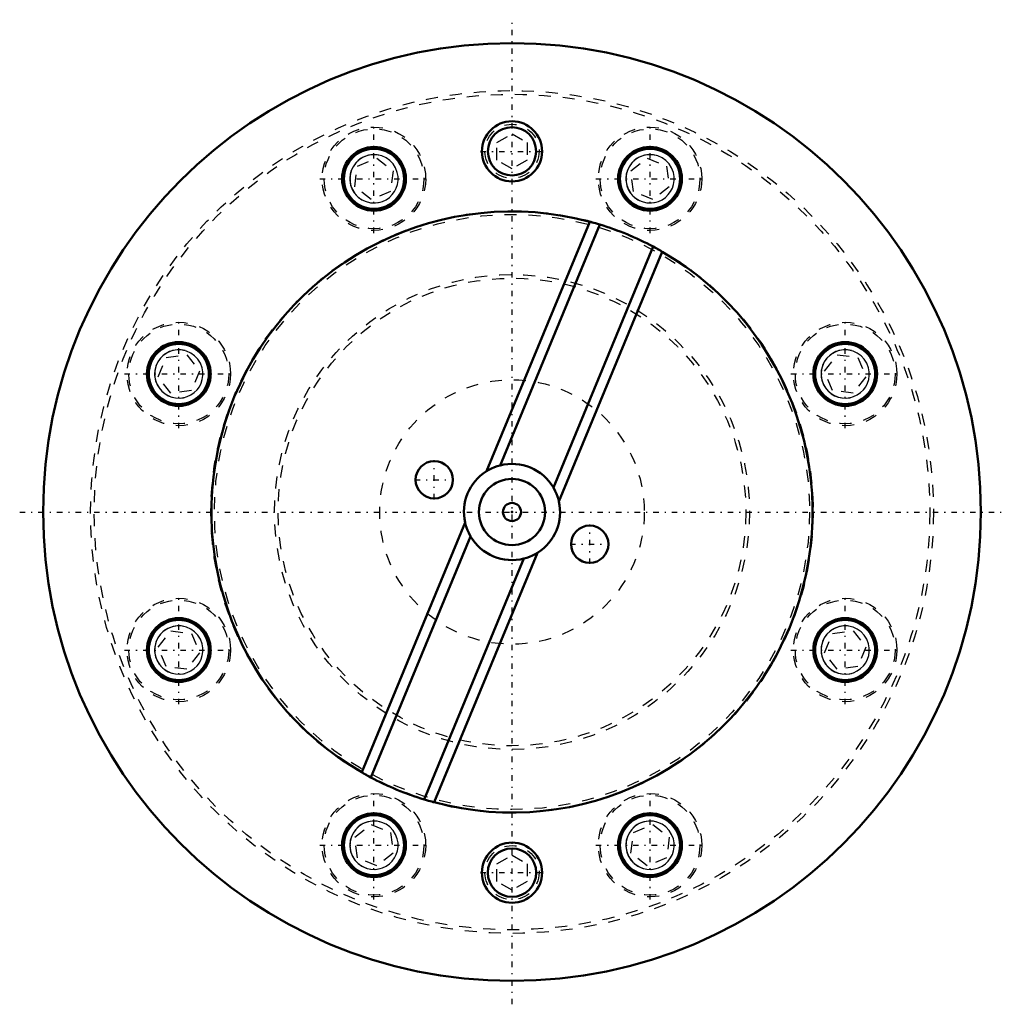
# Model space of a CAD drawing. Header units: millimetres. Extents: x -41 to 41, y -41 to 41.
import ezdxf

# ---------------------------------------------------------------- set-up
doc = ezdxf.new("R2010")
doc.units = ezdxf.units.MM
doc.linetypes.add('Center', pattern=[1.5, 0.45, -0.5, 0.05, -0.5])
doc.linetypes.add('Dashed', pattern=[2, 1, -1])
for name, color, linetype, lineweight in [('AM_4', 7, 'Continuous', 50), ('AM_5', 3, 'Continuous', 25), ('AM_7', 7, 'Center', 25), ('AM_9', 6, 'Dashed', 25), ('ConnectionPoints', 7, 'Continuous', 50)]:
    doc.layers.add(name, color=color, linetype=linetype, lineweight=lineweight)

msp = doc.modelspace()

# ---------------------------------------------------------------- linework, layer by layer
at = {"layer": 'AM_4'}
for p, q in [((-2.134, 3.383), (6.468, 24.149)), ((7.306, 23.909), (-0.993, 3.875)), ((11.74, 22.072), (3.442, 2.038)), ((12.503, 21.649), (3.901, 0.884)), ((-12.503, -21.649), (-3.901, -0.884)), ((-3.442, -2.038), (-11.74, -22.072)), ((0.993, -3.875), (-7.306, -23.909)), ((2.134, -3.383), (-6.468, -24.149))]:
    msp.add_line(p, q, dxfattribs=at)
for points in [[(6.468, 24.149), (6.56, 24.124), (6.677, 24.092), (6.807, 24.055), (6.955, 24.013), (7.125, 23.963), (7.306, 23.909)], [(11.74, 22.072), (11.888, 21.993), (12.034, 21.913), (12.168, 21.839), (12.294, 21.769), (12.408, 21.704), (12.503, 21.649)], [(-0.993, 3.875), (-1.233, 3.805), (-1.469, 3.72), (-1.701, 3.62), (-1.917, 3.511), (-2.134, 3.383)], [(3.901, 0.884), (3.854, 1.071), (3.789, 1.283), (3.706, 1.505), (3.603, 1.737), (3.442, 2.038)], [(-3.901, -0.884), (-3.854, -1.071), (-3.789, -1.283), (-3.706, -1.505), (-3.603, -1.737), (-3.442, -2.038)], [(0.993, -3.875), (1.233, -3.805), (1.469, -3.72), (1.701, -3.62), (1.917, -3.511), (2.134, -3.383)], [(-11.74, -22.072), (-11.888, -21.993), (-12.034, -21.913), (-12.168, -21.839), (-12.294, -21.769), (-12.408, -21.704), (-12.503, -21.649)], [(-6.468, -24.149), (-6.56, -24.124), (-6.677, -24.092), (-6.807, -24.055), (-6.955, -24.013), (-7.125, -23.963), (-7.306, -23.909)]]:
    msp.add_lwpolyline(points, dxfattribs=at)
for centre, radius in [((0, 0), 39), ((0, 30), 2.5), ((0, 30), 2.009), ((-11.481, 27.716), 2.65), ((11.481, 27.716), 2.65), ((-11.481, 27.716), 2.5), ((11.481, 27.716), 2.5), ((-27.716, 11.481), 2.65), ((-27.716, 11.481), 2.5), ((27.716, 11.481), 2.65), ((27.716, 11.481), 2.5), ((-6.467, 2.679), 1.55), ((0, 0), 2.75), ((0, 0), 0.75), ((6.467, -2.679), 1.55), ((-27.716, -11.481), 2.65), ((-27.716, -11.481), 2.5), ((27.716, -11.481), 2.65), ((27.716, -11.481), 2.5), ((-11.481, -27.716), 2.65), ((-11.481, -27.716), 2.5), ((11.481, -27.716), 2.65), ((11.481, -27.716), 2.5), ((0, -30), 2.5), ((0, -30), 2.01)]:
    msp.add_circle(centre, radius, dxfattribs=at)
for radius, start, end in [(25, 75.00664, 239.99336), (25, 61.99112, 73.00888), (25, 255.00664, 59.99336), (4, 122.23658, 192.76342), (4, 30.6301, 104.3699), (4, 302.23658, 12.76342), (4, 210.6301, 284.3699), (25, 241.99112, 253.00888)]:
    msp.add_arc((0, 0), radius, start, end, dxfattribs=at)
at = {"layer": 'AM_5'}
for centre, radius, start, end in [((-11.481, 27.716), 2.01, 75, 15), ((-11.481, 27.716), 2.01, 15, 285), ((11.481, 27.716), 2.01, 75, 15), ((11.481, 27.716), 2.01, 15, 285), ((-27.716, 11.481), 2.009, 75, 15), ((-27.716, 11.481), 2.01, 15, 285), ((27.716, 11.481), 2.01, 75, 15), ((27.716, 11.481), 2.01, 15, 285), ((-27.716, -11.481), 2.009, 75, 15), ((-27.716, -11.481), 2.01, 15, 285), ((27.716, -11.481), 2.01, 75, 15), ((27.716, -11.481), 2.01, 15, 285), ((-11.481, -27.716), 2.009, 75, 15), ((-11.481, -27.716), 2.01, 15, 285), ((11.481, -27.716), 2.009, 75, 15), ((11.481, -27.716), 2.01, 15, 285)]:
    msp.add_arc(centre, radius, start, end, dxfattribs=at)
at = {"layer": 'AM_7'}
for p, q in [((0, -40.95), (0, 40.95)), ((-11.481, 23.201), (-11.481, 32.231)), ((11.481, 23.201), (11.481, 32.231)), ((-2.625, 30), (2.625, 30)), ((-15.996, 27.716), (-6.966, 27.716)), ((6.966, 27.716), (15.996, 27.716)), ((-27.716, 6.966), (-27.716, 15.996)), ((27.716, 6.966), (27.716, 15.996)), ((-32.231, 11.481), (-23.201, 11.481)), ((23.201, 11.481), (32.231, 11.481)), ((-6.467, 1.051), (-6.467, 4.306)), ((-8.095, 2.679), (-4.84, 2.679)), ((-40.95, 0), (40.95, 0)), ((6.467, -4.306), (6.467, -1.051)), ((4.84, -2.679), (8.095, -2.679)), ((-27.716, -15.996), (-27.716, -6.966)), ((27.716, -15.996), (27.716, -6.966)), ((-32.231, -11.481), (-23.201, -11.481)), ((23.201, -11.481), (32.231, -11.481)), ((-11.481, -32.231), (-11.481, -23.201)), ((11.481, -32.231), (11.481, -23.201)), ((-15.996, -27.716), (-6.966, -27.716)), ((6.966, -27.716), (15.996, -27.716)), ((-2.625, -30), (2.625, -30))]:
    msp.add_line(p, q, dxfattribs=at)
at = {"layer": 'AM_9'}
for p, q in [((-1.25, 30.722), (0, 31.443)), ((0, 31.443), (1.25, 30.722)), ((-1.25, 29.278), (-1.25, 30.722)), ((1.25, 30.722), (1.25, 29.278)), ((-13.081, 27.054), (-12.855, 28.771)), ((-12.855, 28.771), (-11.254, 29.434)), ((-11.254, 29.434), (-9.88, 28.379)), ((0, 28.557), (-1.25, 29.278)), ((1.25, 29.278), (0, 28.557)), ((9.88, 28.379), (11.254, 29.434)), ((11.254, 29.434), (12.855, 28.771)), ((12.855, 28.771), (13.081, 27.054)), ((-9.88, 28.379), (-10.106, 26.662)), ((10.106, 26.662), (9.88, 28.379)), ((-11.707, 25.999), (-13.081, 27.054)), ((13.081, 27.054), (11.707, 25.999)), ((-10.106, 26.662), (-11.707, 25.999)), ((11.707, 25.999), (10.106, 26.662)), ((-29.434, 11.254), (-28.771, 12.855)), ((-28.771, 12.855), (-27.054, 13.081)), ((-27.054, 13.081), (-25.999, 11.707)), ((25.999, 11.707), (27.054, 13.081)), ((27.054, 13.081), (28.771, 12.855)), ((28.771, 12.855), (29.434, 11.254)), ((-25.999, 11.707), (-26.662, 10.106)), ((26.662, 10.106), (25.999, 11.707)), ((-28.379, 9.88), (-29.434, 11.254)), ((29.434, 11.254), (28.379, 9.88)), ((-26.662, 10.106), (-28.379, 9.88)), ((28.379, 9.88), (26.662, 10.106)), ((-29.434, -11.254), (-28.379, -9.88)), ((-28.379, -9.88), (-26.662, -10.106)), ((-26.662, -10.106), (-25.999, -11.707)), ((25.999, -11.707), (26.662, -10.106)), ((26.662, -10.106), (28.379, -9.88)), ((28.379, -9.88), (29.434, -11.254)), ((-28.771, -12.855), (-29.434, -11.254)), ((29.434, -11.254), (28.771, -12.855)), ((-25.999, -11.707), (-27.054, -13.081)), ((27.054, -13.081), (25.999, -11.707)), ((-27.054, -13.081), (-28.771, -12.855)), ((28.771, -12.855), (27.054, -13.081)), ((-13.081, -27.054), (-11.707, -25.999)), ((-11.707, -25.999), (-10.106, -26.662)), ((10.106, -26.662), (11.707, -25.999)), ((11.707, -25.999), (13.081, -27.054)), ((-10.106, -26.662), (-9.88, -28.379)), ((9.88, -28.379), (10.106, -26.662)), ((-12.855, -28.771), (-13.081, -27.054)), ((13.081, -27.054), (12.855, -28.771)), ((-9.88, -28.379), (-11.254, -29.434)), ((-1.25, -29.278), (0, -28.557)), ((0, -28.557), (1.25, -29.278)), ((11.254, -29.434), (9.88, -28.379)), ((-11.254, -29.434), (-12.855, -28.771)), ((-1.25, -30.722), (-1.25, -29.278)), ((1.25, -29.278), (1.25, -30.722)), ((12.855, -28.771), (11.254, -29.434)), ((0, -31.443), (-1.25, -30.722)), ((1.25, -30.722), (0, -31.443))]:
    msp.add_line(p, q, dxfattribs=at)
for centre, radius in [((0, 0), 35.05), ((0, 0), 34.75), ((-11.481, 27.716), 4.3), ((0, 30), 2.255), ((11.481, 27.716), 4.3), ((-11.481, 27.716), 4.15), ((11.481, 27.716), 4.15), ((0, 0), 25.05), ((0, 0), 24.75), ((0, 0), 19.75), ((0, 0), 19.45), ((-27.716, 11.481), 4.3), ((-27.716, 11.481), 4.15), ((27.716, 11.481), 4.3), ((27.716, 11.481), 4.15), ((0, 0), 11), ((-27.716, -11.481), 4.3), ((-27.716, -11.481), 4.15), ((27.716, -11.481), 4.3), ((27.716, -11.481), 4.15), ((-11.481, -27.716), 4.3), ((-11.481, -27.716), 4.15), ((11.481, -27.716), 4.3), ((11.481, -27.716), 4.15), ((0, -30), 2.255)]:
    msp.add_circle(centre, radius, dxfattribs=at)
at = {"layer": 'ConnectionPoints'}
msp.add_point((0, 0, 7), dxfattribs=at)

doc.saveas('drawing.dxf')
